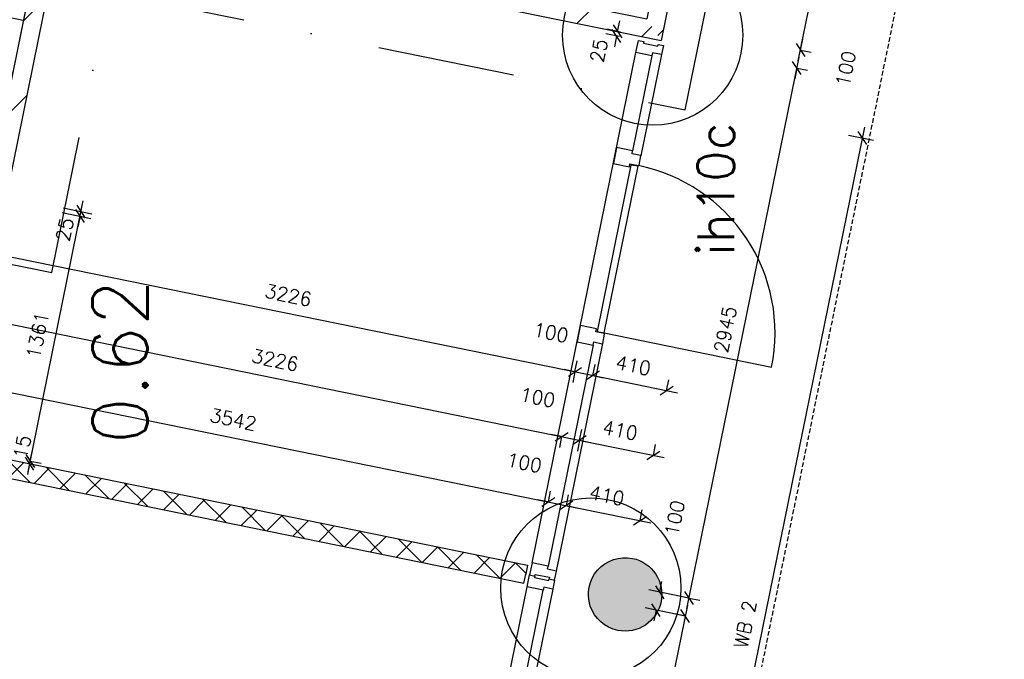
# Model space of a CAD drawing. Extents: x -29284 to 2055880, y -64816 to 121103.
# Tile 78 of 123: x 30025 to 35387, y 65379 to 68861. Entities that reach past the tile are written whole.
import ezdxf
from ezdxf.enums import TextEntityAlignment as Align

# ---------------------------------------------------------------- set-up
doc = ezdxf.new("R2010")
doc.units = 0
doc.header["$LTSCALE"] = 50
doc.header["$MEASUREMENT"] = 0
doc.header["$PDMODE"] = 3
doc.header["$PDSIZE"] = 0.1
doc.linetypes.add('DASHDOT', pattern=[1, 0.5, -0.25, 0, -0.25])
doc.linetypes.add('HIDDENX2', pattern=[0.75, 0.5, -0.25])
doc.layers.get('0').update_dxf_attribs({"linetype": 'CONTINUOUS'})
doc.layers.get('DEFPOINTS').update_dxf_attribs({"linetype": 'CONTINUOUS'})
for name, color, linetype in [('00', 7, 'CONTINUOUS'), ('_BRANDCOMPART', 6, 'DASHDOT'), ('_DETAILNUMMERS', 4, 'CONTINUOUS'), ('_DETAILNUMMERSTEKST', 4, 'CONTINUOUS'), ('A--A22--_F123-', 9, 'CONTINUOUS'), ('A--A28--_F12--', 7, 'CONTINUOUS'), ('A--L21--', 3, 'CONTINUOUS'), ('A--L22--', 3, 'CONTINUOUS'), ('A--L22--_F-2--', 7, 'CONTINUOUS'), ('A--L28--', 7, 'CONTINUOUS'), ('A--L28--_F12--', 7, 'CONTINUOUS'), ('A--L32--', 7, 'CONTINUOUS'), ('A--L32--_F123-', 1, 'CONTINUOUS'), ('A--L35A2_PLAFONDS', 1, 'HIDDENX2'), ('A--M$1A-_F123-', 1, 'CONTINUOUS'), ('A--M1$A-_F123-', 1, 'CONTINUOUS'), ('A--T$1A-_F123-_RN', 4, 'CONTINUOUS'), ('tegels', 253, 'CONTINUOUS'), ('X--LR---_CP', 7, 'CONTINUOUS')]:
    doc.layers.add(name, color=color, linetype=linetype)
doc.styles.add('ALFA-0_25', font='ROMANS')
doc.styles.add('HIEMSTRA', font='romans.shx')
doc.dimstyles.new('1op2', dxfattribs={"dimscale": 30, "dimtxt": 2.5, "dimasz": 2, "dimexe": 2, "dimexo": 0, "dimgap": 2, "dimtad": 1, "dimdec": 0, "dimzin": 0, "dimdsep": 46, "dimtxsty": 'HIEMSTRA', "dimblk1": 'OBLIQUE', "dimblk2": 'OBLIQUE', "dimsah": 1, "dimcen": -3, "dimdle": 2, "dimclrd": 2, "dimclre": 2, "dimclrt": 3, "dimadec": 0, "dimazin": 0, "dimtfac": 1, "dimtdec": 0, "dimtofl": 0, "dimtmove": 2, "dimatfit": 3, "dimldrblk": 'OBLIQUE', "dimfxl": 1, "dimtvp": 0.833333, "dimtolj": 1, "dimtzin": 0, "dimarcsym": 0})
doc.dimstyles.new('STANDARD$0', dxfattribs={"dimscale": 30, "dimtxt": 2.5, "dimasz": 2, "dimexe": 2, "dimexo": 0, "dimgap": 2, "dimtad": 1, "dimdec": 0, "dimzin": 0, "dimdsep": 46, "dimtxsty": 'ALFA-0_25', "dimblk1": 'OBLIQUE', "dimblk2": 'OBLIQUE', "dimsah": 1, "dimcen": -3, "dimdle": 2, "dimclrd": 1, "dimclre": 1, "dimclrt": 2, "dimadec": 0, "dimazin": 0, "dimtfac": 0.666667, "dimtofl": 0, "dimtmove": 2, "dimatfit": 3, "dimldrblk": 'OBLIQUE', "dimfxl": 1, "dimtvp": 0.833333, "dimtolj": 1, "dimtzin": 0, "dimarcsym": 0})

# ---------------------------------------------------------------- blocks, each defined once
blk = doc.blocks.new('*U1408')
at = {"layer": 'A--A22--_F123-', "linetype": 'Continuous'}
h = blk.add_hatch(dxfattribs=at)
h.set_pattern_fill('ALFAKRS', color=256, scale=120, style=0)
h.set_pattern_definition([(45, (-29302.11, -66550.73), (-84.85281, 84.85281), []), (135, (-29302.11, -66550.73), (-84.85281, -84.85281), [])])
h.paths.add_polyline_path([(0, 0), (-39, 59), (3488.5, -659.6), (3478.6, -708.6), (3468.6, -757.6), (39, -59)])
at = {"layer": 'A--L22--_F-2--', "color": 2, "linetype": 'Continuous'}
for points in [[(-39, 59), (-39, 59), (3488.5, -659.6), (3478.6, -708.6)], [(39, -59), (39, -59), (3468.6, -757.6), (3478.6, -708.6)]]:
    blk.add_lwpolyline(points, dxfattribs=at)
blk = doc.blocks.new('*U1400')
at = {"layer": 'A--A22--_F123-', "linetype": 'Continuous'}
h = blk.add_hatch(dxfattribs=at)
h.set_pattern_fill('ALFALINE', color=256, scale=300, style=0)
h.set_pattern_definition([(45, (-33976.65, -71250.63), (-212.132, 212.132), [])])
h.paths.add_polyline_path([(0, 0), (49, -10), (-458.6, -2501.7), (-497.6, -2442.8), (-536.6, -2383.8), (-59, -39)])
at = {"layer": 'A--L22--_F-2--', "color": 3, "linetype": 'Continuous'}
for points in [[(-59, -39), (-59, -39), (-536.6, -2383.8), (-536.6, -2383.8)], [(49, -10), (49, -10), (-458.6, -2501.7), (-458.6, -2501.7)]]:
    blk.add_lwpolyline(points, dxfattribs=at)
blk = doc.blocks.new('_OBLIQUE')
at = {"color": 0, "linetype": 'ByBlock'}
blk.add_line((-0.5, -0.5), (0.5, 0.5), dxfattribs=at)
blk = doc.blocks.new('*D81')
at = {"layer": 'A--M$1A-_F123-', "color": 1, "lineweight": -2, "transparency": 16777216}
for p, q in [((33516.7, 62824.6), (34627.3, 68276.5)), ((34539.1, 68233.3), (34674.1, 68205.8)), ((33452.5, 62899), (33587.5, 62871.5))]:
    blk.add_line(p, q, dxfattribs=at)
at = {"layer": 'DEFPOINTS', "color": 0, "transparency": 16777216}
for p in [(34539.1, 68233.3), (34615.3, 68217.7), (33452.5, 62899)]:
    blk.add_point(p, dxfattribs=at)
at = {"layer": 'A--M$1A-_F123-', "color": 1, "lineweight": -2, "transparency": 16777216, "xscale": 60, "yscale": 60, "zscale": 60}
for p, rotation in [((34615.3, 68217.7), 78.48629033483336), ((33528.7, 62883.4), 258.4862903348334)]:
    blk.add_blockref('_OBLIQUE', p, dxfattribs=dict(at, rotation=rotation))
at = {"layer": 'A--M$1A-_F123-', "color": 2, "transparency": 16777216, "insert": (33976.5, 65570.1), "char_height": 75, "attachment_point": 5, "rotation": 78.4863, "style": 'ALFA-0_25'}
blk.add_mtext('\\A1;WB 2', dxfattribs=at)
blk = doc.blocks.new('Q020479-')
at = {"layer": 'A--A28--_F12--', "color": 8}
for points in [[(-200, 0), (-76.5, 184.8), (0, 200)], [(-200, 0), (0, 200), (76.5, 184.8)], [(-200, 0), (-141.4, 141.4), (-76.5, 184.8)], [(-200, 0), (76.5, 184.8), (141.4, 141.4)], [(-200, 0), (-184.8, 76.5), (-141.4, 141.4)], [(-200, 0), (141.4, 141.4), (184.8, 76.5)], [(-200, 0), (184.8, 76.5), (200, 0)], [(-200, 0), (200, 0), (184.8, -76.5)], [(-200, 0), (184.8, -76.5), (141.4, -141.4)], [(-200, 0), (141.4, -141.4), (76.5, -184.8)], [(-200, 0), (76.5, -184.8), (0, -200)], [(-200, 0), (0, -200), (-76.5, -184.8)], [(-200, 0), (-76.5, -184.8), (-141.4, -141.4)], [(-200, 0), (-141.4, -141.4), (-184.8, -76.5)]]:
    blk.add_solid(points, dxfattribs=at)
at = {"layer": 'A--L28--_F12--', "color": 3, "linetype": 'Continuous'}
blk.add_lwpolyline([(-200, 0, -1), (200, 0, -1), (-200, 0)], format="xyb", close=True, dxfattribs=at)
at = {"layer": 'X--LR---_CP'}
for p in [(0, 200), (200, 0), (200, 0)]:
    blk.add_point(p, dxfattribs=at)
blk = doc.blocks.new('*U1317')
at = {"layer": 'A--A22--_F123-', "linetype": 'Continuous'}
h = blk.add_hatch(dxfattribs=at)
h.set_pattern_fill('ALFALINE', color=256, scale=300, style=0)
h.set_pattern_definition([(45, (-31225.4, -69266.94), (-212.132, 212.132), [])])
h.paths.add_polyline_path([(0, 0), (59, 39), (2214.6, -400.1), (2253.7, -459.1), (2292.7, -518), (-10.1, -49)])
at = {"layer": 'A--L22--_F-2--', "color": 3, "linetype": 'Continuous'}
for points in [[(59, 39), (59, 39), (2214.6, -400.1), (2214.6, -400.1)], [(-10.1, -49), (-10.1, -49), (2292.7, -518), (2292.7, -518)]]:
    blk.add_lwpolyline(points, dxfattribs=at)
blk = doc.blocks.new('*D342')
at = {"layer": 'A--M$1A-_F123-', "color": 1, "linetype": 'Continuous', "lineweight": -2, "transparency": 16777216}
for p, q in [((29433, 66942.7), (29445, 67001.5)), ((29374.2, 66954.7), (32962.9, 66223.7)), ((32904.1, 66235.7), (32916.1, 66294.5))]:
    blk.add_line(p, q, dxfattribs=at)
at = {"layer": 'DEFPOINTS', "color": 0, "linetype": 'Continuous', "transparency": 16777216}
for p in [(29433, 66942.7), (32904.1, 66235.7), (32904.1, 66235.7)]:
    blk.add_point(p, dxfattribs=at)
at = {"layer": 'A--M$1A-_F123-', "color": 1, "linetype": 'Continuous', "lineweight": -2, "transparency": 16777216, "xscale": 60, "yscale": 60, "zscale": 60}
for p, rotation in [((29433, 66942.7), 168.4869487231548), ((32904.1, 66235.7), 348.4869487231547)]:
    blk.add_blockref('_OBLIQUE', p, dxfattribs=dict(at, rotation=rotation))
at = {"layer": 'A--M$1A-_F123-', "color": 2, "linetype": 'Continuous', "transparency": 16777216, "insert": (31188, 66684.8), "char_height": 75, "attachment_point": 5, "rotation": 348.4869, "style": 'ALFA-0_25'}
blk.add_mtext('\\A1;3542', dxfattribs=at)
blk = doc.blocks.new('*D343')
at = {"layer": 'A--M$1A-_F123-', "color": 1, "linetype": 'Continuous', "lineweight": -2, "transparency": 16777216}
for p, q in [((33661.6, 65672.9), (33120.8, 63007.9)), ((33651.5, 65613.7), (33590.9, 65626)), ((33134.6, 63066.3), (33073.9, 63078.6))]:
    blk.add_line(p, q, dxfattribs=at)
at = {"layer": 'DEFPOINTS', "color": 0, "linetype": 'Continuous', "transparency": 16777216}
for p in [(33651.5, 65613.7), (33132.7, 63066.7), (33134.6, 63066.3)]:
    blk.add_point(p, dxfattribs=at)
at = {"layer": 'A--M$1A-_F123-', "color": 1, "linetype": 'Continuous', "lineweight": -2, "transparency": 16777216, "xscale": 60, "yscale": 60, "zscale": 60}
for p, rotation in [((33649.7, 65614.1), 78.52823395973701), ((33132.7, 63066.7), 258.528233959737)]:
    blk.add_blockref('_OBLIQUE', p, dxfattribs=dict(at, rotation=rotation))
at = {"layer": 'A--M$1A-_F123-', "color": 2, "linetype": 'Continuous', "transparency": 16777216, "insert": (33295.6, 64359.8), "char_height": 75, "attachment_point": 5, "rotation": 78.5282, "style": 'ALFA-0_25'}
blk.add_mtext('\\A1;2599', dxfattribs=at)
blk = doc.blocks.new('*D344')
at = {"layer": 'A--M$1A-_F123-', "color": 1, "linetype": 'Continuous', "lineweight": -2, "transparency": 16777216}
for p, q in [((33510.4, 65744.5), (33522.4, 65803.3)), ((33669.6, 65712.1), (33451.6, 65756.5)), ((33649.7, 65614.1), (33431.6, 65658.5)), ((33490.4, 65646.5), (33478.5, 65587.7))]:
    blk.add_line(p, q, dxfattribs=at)
at = {"layer": 'DEFPOINTS', "color": 0, "linetype": 'Continuous', "transparency": 16777216}
for p in [(33510.4, 65744.5), (33669.6, 65712.1), (33649.7, 65614.1)]:
    blk.add_point(p, dxfattribs=at)
at = {"layer": 'A--M$1A-_F123-', "color": 1, "linetype": 'Continuous', "lineweight": -2, "transparency": 16777216, "xscale": 60, "yscale": 60, "zscale": 60}
for p, rotation in [((33510.4, 65744.5), 258.4854927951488), ((33490.4, 65646.5), 78.48549279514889)]:
    blk.add_blockref('_OBLIQUE', p, dxfattribs=dict(at, rotation=rotation))
at = {"layer": 'A--M$1A-_F123-', "color": 2, "linetype": 'Continuous', "transparency": 16777216, "insert": (33592.5, 66147.7), "char_height": 75, "attachment_point": 5, "rotation": 78.4855, "style": 'ALFA-0_25'}
blk.add_mtext('\\A1;100', dxfattribs=at)
blk = doc.blocks.new('*D345')
at = {"layer": 'A--M$1A-_F123-', "color": 1, "linetype": 'Continuous', "lineweight": -2, "transparency": 16777216}
for p, q in [((33657.7, 65653.3), (34269.5, 68657)), ((34257.6, 68598.3), (34316.3, 68586.3)), ((33669.6, 65712.1), (33728.4, 65700.1))]:
    blk.add_line(p, q, dxfattribs=at)
at = {"layer": 'DEFPOINTS', "color": 0, "linetype": 'Continuous', "transparency": 16777216}
for p in [(34257.6, 68598.3), (34257.6, 68598.3), (33669.6, 65712.1)]:
    blk.add_point(p, dxfattribs=at)
at = {"layer": 'A--M$1A-_F123-', "color": 1, "linetype": 'Continuous', "lineweight": -2, "transparency": 16777216, "xscale": 60, "yscale": 60, "zscale": 60}
for p, rotation in [((34257.6, 68598.3), 78.48631741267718), ((33669.6, 65712.1), 258.4863174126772)]:
    blk.add_blockref('_OBLIQUE', p, dxfattribs=dict(at, rotation=rotation))
at = {"layer": 'A--M$1A-_F123-', "color": 2, "linetype": 'Continuous', "transparency": 16777216, "insert": (33868.1, 67174.6), "char_height": 75, "attachment_point": 5, "rotation": 78.4863, "style": 'ALFA-0_25'}
blk.add_mtext('\\A1;2945', dxfattribs=at)
blk = doc.blocks.new('*D346')
at = {"layer": 'A--M$1A-_F123-', "color": 1, "linetype": 'Continuous', "lineweight": -2, "transparency": 16777216}
for p, q in [((34277.5, 68696.2), (34289.5, 68755)), ((34277.5, 68696.2), (34336.3, 68684.3)), ((34257.6, 68598.3), (34245.6, 68539.5)), ((34257.6, 68598.3), (34316.3, 68586.3))]:
    blk.add_line(p, q, dxfattribs=at)
at = {"layer": 'DEFPOINTS', "color": 0, "linetype": 'Continuous', "transparency": 16777216}
for p in [(34277.5, 68696.2), (34277.5, 68696.2), (34257.6, 68598.3)]:
    blk.add_point(p, dxfattribs=at)
at = {"layer": 'A--M$1A-_F123-', "color": 1, "linetype": 'Continuous', "lineweight": -2, "transparency": 16777216, "xscale": 60, "yscale": 60, "zscale": 60}
for p, rotation in [((34277.5, 68696.2), 258.4862903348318), ((34257.6, 68598.3), 78.4862903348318)]:
    blk.add_blockref('_OBLIQUE', p, dxfattribs=dict(at, rotation=rotation))
at = {"layer": 'A--M$1A-_F123-', "color": 2, "linetype": 'Continuous', "transparency": 16777216, "insert": (34524.8, 68594.9), "char_height": 75, "attachment_point": 5, "rotation": 78.4863, "style": 'ALFA-0_25'}
blk.add_mtext('\\A1;100', dxfattribs=at)
blk = doc.blocks.new('*D347')
at = {"layer": 'A--M$1A-_F123-', "color": 1, "linetype": 'Continuous', "lineweight": -2, "transparency": 16777216}
for p, q in [((34265.5, 68637.5), (34767.1, 71099.8)), ((34755.1, 71041), (34813.9, 71029)), ((34277.5, 68696.2), (34336.3, 68684.3))]:
    blk.add_line(p, q, dxfattribs=at)
at = {"layer": 'DEFPOINTS', "color": 0, "linetype": 'Continuous', "transparency": 16777216}
for p in [(34755.1, 71041), (34755.1, 71041), (34277.5, 68696.2)]:
    blk.add_point(p, dxfattribs=at)
at = {"layer": 'A--M$1A-_F123-', "color": 1, "linetype": 'Continuous', "lineweight": -2, "transparency": 16777216, "xscale": 60, "yscale": 60, "zscale": 60}
for p, rotation in [((34755.1, 71041), 78.48629033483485), ((34277.5, 68696.2), 258.4862903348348)]:
    blk.add_blockref('_OBLIQUE', p, dxfattribs=dict(at, rotation=rotation))
at = {"layer": 'A--M$1A-_F123-', "color": 2, "linetype": 'Continuous', "transparency": 16777216, "insert": (34420.8, 69888.1), "char_height": 75, "attachment_point": 5, "rotation": 78.4863, "style": 'ALFA-0_25'}
blk.add_mtext('\\A1;2393', dxfattribs=at)
blk = doc.blocks.new('*D383')
at = {"layer": 'A--M$1A-_F123-', "color": 1, "linetype": 'Continuous', "lineweight": -2, "transparency": 16777216}
for p, q in [((33002.1, 66215.8), (33014, 66274.6)), ((32943.3, 66227.7), (33462.6, 66122)), ((33403.8, 66133.9), (33415.8, 66192.7))]:
    blk.add_line(p, q, dxfattribs=at)
at = {"layer": 'DEFPOINTS', "color": 0, "linetype": 'Continuous', "transparency": 16777216}
for p in [(33002.1, 66215.8), (33403.8, 66133.9), (33403.8, 66133.9)]:
    blk.add_point(p, dxfattribs=at)
at = {"layer": 'A--M$1A-_F123-', "color": 1, "linetype": 'Continuous', "lineweight": -2, "transparency": 16777216, "xscale": 60, "yscale": 60, "zscale": 60}
for p, rotation in [((33002.1, 66215.8), 168.4862903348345), ((33403.8, 66133.9), 348.4862903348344)]:
    blk.add_blockref('_OBLIQUE', p, dxfattribs=dict(at, rotation=rotation))
at = {"layer": 'A--M$1A-_F123-', "color": 2, "linetype": 'Continuous', "transparency": 16777216, "insert": (33222.4, 66270.4), "char_height": 75, "attachment_point": 5, "rotation": 348.4863, "style": 'ALFA-0_25'}
blk.add_mtext('\\A1;410', dxfattribs=at)
blk = doc.blocks.new('*D384')
at = {"layer": 'A--M$1A-_F123-', "color": 1, "linetype": 'Continuous', "lineweight": -2, "transparency": 16777216}
for p, q in [((33074.5, 66571.4), (33086.5, 66630.2)), ((33015.7, 66583.3), (33535, 66477.6)), ((33476.3, 66489.5), (33488.2, 66548.3))]:
    blk.add_line(p, q, dxfattribs=at)
at = {"layer": 'DEFPOINTS', "color": 0, "linetype": 'Continuous', "transparency": 16777216}
for p in [(33074.5, 66571.4), (33476.3, 66489.5), (33476.3, 66489.5)]:
    blk.add_point(p, dxfattribs=at)
at = {"layer": 'A--M$1A-_F123-', "color": 1, "linetype": 'Continuous', "lineweight": -2, "transparency": 16777216, "xscale": 60, "yscale": 60, "zscale": 60}
for p, rotation in [((33074.5, 66571.4), 168.4862903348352), ((33476.3, 66489.5), 348.4862903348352)]:
    blk.add_blockref('_OBLIQUE', p, dxfattribs=dict(at, rotation=rotation))
at = {"layer": 'A--M$1A-_F123-', "color": 2, "linetype": 'Continuous', "transparency": 16777216, "insert": (33294.8, 66626), "char_height": 75, "attachment_point": 5, "rotation": 348.4863, "style": 'ALFA-0_25'}
blk.add_mtext('\\A1;410', dxfattribs=at)
blk = doc.blocks.new('*D391')
at = {"layer": 'A--M$1A-_F123-', "color": 1, "linetype": 'Continuous', "lineweight": -2, "transparency": 16777216}
for p, q in [((29887.6, 67588.2), (29899.6, 67647)), ((29828.9, 67600.2), (33107.2, 66932.4)), ((33048.4, 66944.4), (33036.5, 66885.6))]:
    blk.add_line(p, q, dxfattribs=at)
at = {"layer": 'DEFPOINTS', "color": 0, "linetype": 'Continuous', "transparency": 16777216}
for p in [(29887.6, 67588.2), (33048.4, 66944.4), (33048.4, 66944.4)]:
    blk.add_point(p, dxfattribs=at)
at = {"layer": 'A--M$1A-_F123-', "color": 1, "linetype": 'Continuous', "lineweight": -2, "transparency": 16777216, "xscale": 60, "yscale": 60, "zscale": 60}
for p, rotation in [((29887.6, 67588.2), 168.4862903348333), ((33048.4, 66944.4), 348.4862903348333)]:
    blk.add_blockref('_OBLIQUE', p, dxfattribs=dict(at, rotation=rotation))
at = {"layer": 'A--M$1A-_F123-', "color": 2, "linetype": 'Continuous', "transparency": 16777216, "insert": (31487.5, 67361.8), "char_height": 75, "attachment_point": 5, "rotation": 348.4863, "style": 'ALFA-0_25'}
blk.add_mtext('\\A1;3226', dxfattribs=at)
blk = doc.blocks.new('*D392')
at = {"layer": 'A--M$1A-_F123-', "color": 1, "linetype": 'Continuous', "lineweight": -2, "transparency": 16777216}
for p, q in [((33146.4, 66924.4), (33158.4, 66983.2)), ((33087.6, 66936.4), (33607, 66830.6)), ((33548.2, 66842.6), (33560.1, 66901.4))]:
    blk.add_line(p, q, dxfattribs=at)
at = {"layer": 'DEFPOINTS', "color": 0, "linetype": 'Continuous', "transparency": 16777216}
for p in [(33146.4, 66924.4), (33548.2, 66842.6), (33548.2, 66842.6)]:
    blk.add_point(p, dxfattribs=at)
at = {"layer": 'A--M$1A-_F123-', "color": 1, "linetype": 'Continuous', "lineweight": -2, "transparency": 16777216, "xscale": 60, "yscale": 60, "zscale": 60}
for p, rotation in [((33146.4, 66924.4), 168.486290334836), ((33548.2, 66842.6), 348.486290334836)]:
    blk.add_blockref('_OBLIQUE', p, dxfattribs=dict(at, rotation=rotation))
at = {"layer": 'A--M$1A-_F123-', "color": 2, "linetype": 'Continuous', "transparency": 16777216, "insert": (33366.8, 66979), "char_height": 75, "attachment_point": 5, "rotation": 348.4863, "style": 'ALFA-0_25'}
blk.add_mtext('\\A1;410', dxfattribs=at)
blk = doc.blocks.new('*D431')
at = {"layer": 'A--M$1A-_F123-', "color": 1, "linetype": 'Continuous', "lineweight": -2, "transparency": 16777216}
for p, q in [((33048.4, 66944.4), (33060.4, 67003.2)), ((33146.4, 66924.4), (33158.4, 66983.2)), ((33048.4, 66944.4), (32989.6, 66956.3)), ((33146.4, 66924.4), (33205.2, 66912.4))]:
    blk.add_line(p, q, dxfattribs=at)
at = {"layer": 'DEFPOINTS', "color": 0, "linetype": 'Continuous', "transparency": 16777216}
for p in [(33048.4, 66944.4), (33146.4, 66924.4), (33146.4, 66924.4)]:
    blk.add_point(p, dxfattribs=at)
at = {"layer": 'A--M$1A-_F123-', "color": 1, "linetype": 'Continuous', "lineweight": -2, "transparency": 16777216, "xscale": 60, "yscale": 60, "zscale": 60}
for p, rotation in [((33048.4, 66944.4), 348.4862903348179), ((33146.4, 66924.4), 168.4862903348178)]:
    blk.add_blockref('_OBLIQUE', p, dxfattribs=dict(at, rotation=rotation))
at = {"layer": 'A--M$1A-_F123-', "color": 2, "linetype": 'Continuous', "transparency": 16777216, "insert": (32917.7, 67158.1), "char_height": 75, "attachment_point": 5, "rotation": 348.4863, "style": 'ALFA-0_25'}
blk.add_mtext('\\A1;100', dxfattribs=at)
blk = doc.blocks.new('*D433')
at = {"layer": 'A--M$1A-_F123-', "color": 1, "linetype": 'Continuous', "lineweight": -2, "transparency": 16777216}
for p, q in [((29756.9, 67247.2), (33035.3, 66579.4)), ((29815.7, 67235.2), (29803.8, 67176.4)), ((32976.5, 66591.3), (32964.5, 66532.5))]:
    blk.add_line(p, q, dxfattribs=at)
at = {"layer": 'DEFPOINTS', "color": 0, "linetype": 'Continuous', "transparency": 16777216}
for p in [(29815.7, 67235.2), (32976.5, 66591.3), (32976.5, 66591.3)]:
    blk.add_point(p, dxfattribs=at)
at = {"layer": 'A--M$1A-_F123-', "color": 1, "linetype": 'Continuous', "lineweight": -2, "transparency": 16777216, "xscale": 60, "yscale": 60, "zscale": 60}
for p, rotation in [((29815.7, 67235.2), 168.4862903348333), ((32976.5, 66591.3), 348.4862903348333)]:
    blk.add_blockref('_OBLIQUE', p, dxfattribs=dict(at, rotation=rotation))
at = {"layer": 'A--M$1A-_F123-', "color": 2, "linetype": 'Continuous', "transparency": 16777216, "insert": (31415.6, 67008.8), "char_height": 75, "attachment_point": 5, "rotation": 348.4863, "style": 'ALFA-0_25'}
blk.add_mtext('\\A1;3226', dxfattribs=at)
blk = doc.blocks.new('*D434')
at = {"layer": 'A--M$1A-_F123-', "color": 1, "linetype": 'Continuous', "lineweight": -2, "transparency": 16777216}
for p, q in [((32976.5, 66591.3), (32917.7, 66603.3)), ((32976.5, 66591.3), (32964.5, 66532.5)), ((33074.5, 66571.4), (33062.5, 66512.6)), ((33074.5, 66571.4), (33133.3, 66559.4))]:
    blk.add_line(p, q, dxfattribs=at)
at = {"layer": 'DEFPOINTS', "color": 0, "linetype": 'Continuous', "transparency": 16777216}
for p in [(32976.5, 66591.3), (33074.5, 66571.4), (33074.5, 66571.4)]:
    blk.add_point(p, dxfattribs=at)
at = {"layer": 'A--M$1A-_F123-', "color": 1, "linetype": 'Continuous', "lineweight": -2, "transparency": 16777216, "xscale": 60, "yscale": 60, "zscale": 60}
for p, rotation in [((32976.5, 66591.3), 348.4862903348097), ((33074.5, 66571.4), 168.4862903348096)]:
    blk.add_blockref('_OBLIQUE', p, dxfattribs=dict(at, rotation=rotation))
at = {"layer": 'A--M$1A-_F123-', "color": 2, "linetype": 'Continuous', "transparency": 16777216, "insert": (32845.8, 66805.1), "char_height": 75, "attachment_point": 5, "rotation": 348.4863, "style": 'ALFA-0_25'}
blk.add_mtext('\\A1;100', dxfattribs=at)
blk = doc.blocks.new('*D435')
at = {"layer": 'A--M$1A-_F123-', "color": 1, "linetype": 'Continuous', "lineweight": -2, "transparency": 16777216}
for p, q in [((32904.1, 66235.7), (32916.1, 66294.5)), ((32904.1, 66235.7), (32845.3, 66247.7)), ((33002.1, 66215.8), (33014.1, 66274.5)), ((33002.1, 66215.8), (33060.9, 66203.8))]:
    blk.add_line(p, q, dxfattribs=at)
at = {"layer": 'DEFPOINTS', "color": 0, "linetype": 'Continuous', "transparency": 16777216}
for p in [(32904.1, 66235.7), (33002.1, 66215.8), (33002.1, 66215.8)]:
    blk.add_point(p, dxfattribs=at)
at = {"layer": 'A--M$1A-_F123-', "color": 1, "linetype": 'Continuous', "lineweight": -2, "transparency": 16777216, "xscale": 60, "yscale": 60, "zscale": 60}
for p, rotation in [((32904.1, 66235.7), 348.486290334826), ((33002.1, 66215.8), 168.486290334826)]:
    blk.add_blockref('_OBLIQUE', p, dxfattribs=dict(at, rotation=rotation))
at = {"layer": 'A--M$1A-_F123-', "color": 2, "linetype": 'Continuous', "transparency": 16777216, "insert": (32773.3, 66449.4), "char_height": 75, "attachment_point": 5, "rotation": 348.4863, "style": 'ALFA-0_25'}
blk.add_mtext('\\A1;100', dxfattribs=at)
blk = doc.blocks.new('*U1198')
at = {"layer": 'A--A22--_F123-', "linetype": 'Continuous'}
h = blk.add_hatch(dxfattribs=at)
h.set_pattern_fill('ALFALINE', color=256, scale=300, style=0)
h.set_pattern_definition([(45, (-30221.22, -69476.28), (-212.132, 212.132), [])])
h.paths.add_polyline_path([(0, 0), (39, -59.2), (-260.2, -1527.9), (-309.2, -1518), (-348.2, -1459), (-59, -39)])
at = {"layer": 'A--L22--_F-2--', "color": 3, "linetype": 'Continuous'}
for points in [[(-59, -39), (-59, -39), (-348.2, -1459), (-348.2, -1459)], [(39, -59.2), (39, -59.2), (-260.2, -1527.9), (-260.2, -1527.9)]]:
    blk.add_lwpolyline(points, dxfattribs=at)
blk = doc.blocks.new('*D700')
at = {"layer": 'A--M1$A-_F123-', "color": 1, "lineweight": -2, "transparency": 16777216}
for p, q in [((33296.3, 68794.1), (33221.9, 68809.2)), ((33280.7, 68797.2), (33292.7, 68856)), ((33291.3, 68769.6), (33217, 68784.7)), ((33275.8, 68772.7), (33263.8, 68713.9))]:
    blk.add_line(p, q, dxfattribs=at)
at = {"layer": 'DEFPOINTS', "color": 0, "transparency": 16777216}
for p in [(33275.8, 68772.7), (33291.3, 68769.6), (33296.3, 68794.1)]:
    blk.add_point(p, dxfattribs=at)
at = {"layer": 'A--M1$A-_F123-', "color": 1, "lineweight": -2, "transparency": 16777216, "xscale": 60, "yscale": 60, "zscale": 60}
for p, rotation in [((33275.8, 68772.7), 78.48629033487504), ((33280.7, 68797.2), 258.486290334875)]:
    blk.add_blockref('_OBLIQUE', p, dxfattribs=dict(at, rotation=rotation))
at = {"layer": 'A--M1$A-_F123-', "color": 2, "transparency": 16777216, "insert": (33179.1, 68692.8), "char_height": 75, "attachment_point": 5, "rotation": 78.4863, "style": 'ALFA-0_25'}
blk.add_mtext('\\A1;25', dxfattribs=at)
blk = doc.blocks.new('DETAILNR')
at = {"layer": '_DETAILNUMMERS'}
blk.add_circle((32.9, -23.2), 490.7, dxfattribs=at)
at = {"layer": 'X--LR---_CP'}
blk.add_point((0, 0), dxfattribs=at)
at = {"layer": '_DETAILNUMMERSTEKST', "style": 'ALFA-0_25'}
blk.add_attdef('DETAILNR', text='', height=200, rotation=90, dxfattribs=at).set_placement((-618.4, 223.8), align=Align.RIGHT)
blk = doc.blocks.new('*D815')
at = {"layer": 'A--M$1A-_F123-', "color": 2, "linetype": 'Continuous', "lineweight": -2, "transparency": 16777216}
for p, q in [((30358.5, 67816.3), (30370.5, 67875.1)), ((30255.5, 67811.8), (30412.3, 67779.9)), ((30260.5, 67836.3), (30417.3, 67804.4)), ((30353.5, 67791.8), (30341.5, 67733))]:
    blk.add_line(p, q, dxfattribs=at)
at = {"layer": 'DEFPOINTS', "color": 0, "linetype": 'Continuous', "transparency": 16777216}
for p in [(30255.5, 67811.8), (30260.5, 67836.3), (30358.5, 67816.3)]:
    blk.add_point(p, dxfattribs=at)
at = {"layer": 'A--M$1A-_F123-', "color": 2, "linetype": 'Continuous', "lineweight": -2, "transparency": 16777216, "xscale": 60, "yscale": 60, "zscale": 60}
for p, rotation in [((30358.5, 67816.3), 258.4862903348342), ((30353.5, 67791.8), 78.48629033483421)]:
    blk.add_blockref('_OBLIQUE', p, dxfattribs=dict(at, rotation=rotation))
at = {"layer": 'A--M$1A-_F123-', "color": 3, "linetype": 'Continuous', "transparency": 16777216, "insert": (30270.2, 67718.8), "char_height": 75, "attachment_point": 5, "rotation": 78.4863, "style": 'HIEMSTRA'}
blk.add_mtext('\\A1;25', dxfattribs=at)
blk = doc.blocks.new('*D816')
at = {"layer": 'A--M$1A-_F123-', "color": 2, "linetype": 'Continuous', "lineweight": -2, "transparency": 16777216}
for p, q in [((30081.9, 66458.2), (30093.8, 66517)), ((30081.9, 66458.2), (30140.7, 66446.2)), ((30078.9, 66443.5), (30066.9, 66384.7)), ((30078.9, 66443.5), (30137.7, 66431.5))]:
    blk.add_line(p, q, dxfattribs=at)
at = {"layer": 'DEFPOINTS', "color": 0, "linetype": 'Continuous', "transparency": 16777216}
for p in [(30081.9, 66458.2), (30081.9, 66458.2), (30078.9, 66443.5)]:
    blk.add_point(p, dxfattribs=at)
at = {"layer": 'A--M$1A-_F123-', "color": 2, "linetype": 'Continuous', "lineweight": -2, "transparency": 16777216, "xscale": 60, "yscale": 60, "zscale": 60}
for p, rotation in [((30078.9, 66443.5), 78.48629033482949), ((30081.9, 66458.2), 258.4862903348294)]:
    blk.add_blockref('_OBLIQUE', p, dxfattribs=dict(at, rotation=rotation))
at = {"layer": 'A--M$1A-_F123-', "color": 3, "linetype": 'Continuous', "transparency": 16777216, "insert": (30038.8, 66535.1), "char_height": 75, "attachment_point": 5, "rotation": 78.4863, "style": 'HIEMSTRA'}
blk.add_mtext('\\A1;15', dxfattribs=at)
blk = doc.blocks.new('*D817')
at = {"layer": 'A--M$1A-_F123-', "color": 2, "linetype": 'Continuous', "lineweight": -2, "transparency": 16777216}
for p, q in [((30069.9, 66399.4), (30365.5, 67850.6)), ((30353.5, 67791.8), (30412.3, 67779.9)), ((30081.9, 66458.2), (30140.7, 66446.2))]:
    blk.add_line(p, q, dxfattribs=at)
at = {"layer": 'DEFPOINTS', "color": 0, "linetype": 'Continuous', "transparency": 16777216}
for p in [(30353.5, 67791.8), (30353.5, 67791.8), (30081.9, 66458.2)]:
    blk.add_point(p, dxfattribs=at)
at = {"layer": 'A--M$1A-_F123-', "color": 2, "linetype": 'Continuous', "lineweight": -2, "transparency": 16777216, "xscale": 60, "yscale": 60, "zscale": 60}
for p, rotation in [((30353.5, 67791.8), 78.48629033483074), ((30081.9, 66458.2), 258.4862903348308)]:
    blk.add_blockref('_OBLIQUE', p, dxfattribs=dict(at, rotation=rotation))
at = {"layer": 'A--M$1A-_F123-', "color": 3, "linetype": 'Continuous', "transparency": 16777216, "insert": (30122.2, 67144.5), "char_height": 75, "attachment_point": 5, "rotation": 78.4863, "style": 'HIEMSTRA'}
blk.add_mtext('\\A1;1361', dxfattribs=at)
blk = doc.blocks.new('Q0340081')
at = {"layer": 'A--L32--_F123-', "color": 2, "linetype": 'Continuous'}
blk.add_lwpolyline([(0, 0), (0, -40), (926.12, -40), (923.12, 0), (0, 0)], close=True, dxfattribs=at)
at = {"layer": 'A--L32--_F123-', "color": 1, "linetype": 'Continuous'}
blk.add_lwpolyline([(0, -40), (0, -970, 0.4142136), (930, -40)], format="xyb", dxfattribs=at)

msp = doc.modelspace()

# ---------------------------------------------------------------- hatches: boundary and pattern name
at = {"layer": 'tegels', "linetype": 'Continuous'}
h = msp.add_hatch(dxfattribs=at)
h.set_pattern_fill('NET', color=256, scale=2300, angle=348, style=0)
h.paths.add_polyline_path([(30044.1, 69440), (30158.1, 69416.7), (29909.7, 68197.7), (29540, 68284), (29636.6, 68519.9), (29669.9, 68691.7), (29643.9, 68821.8), (29531.4, 68896.8), (29398, 68868.5), (29326.3, 68758.3), (29293, 68586.5), (29294.6, 68323), (28917, 68400.9), (29165.2, 69619.3)])

# ---------------------------------------------------------------- linework, layer by layer
at = {"layer": '_BRANDCOMPART', "ltscale": 30}
msp.add_lwpolyline([(22124.7, 69129.2), (30199.2, 67484.5), (30509.9, 69010), (33649.7, 68370.4), (34564.5, 72888.1), (36329.5, 72548.6), (36335.9, 67455.7)], dxfattribs=at)
at = {"layer": 'A--L32--_F123-'}
for p, q in [((32815.1, 65904), (33381.1, 68682.9)), ((33468.4, 68665.2), (33363.1, 68148.3)), ((33520.7, 68671.8), (33408.3, 68119.7)), ((33147.5, 67090), (32902.3, 65886.2)), ((32947.9, 65859.6), (33200.3, 67098.6)), ((32630.3, 64551.1), (32875.5, 65754.9)), ((32927.9, 65761.6), (32675.5, 64522.6))]:
    msp.add_line(p, q, dxfattribs=at)
at = {"layer": 'A--L32--_F123-', "color": 1}
msp.add_line((32345.5, 63598.8), (32788.3, 65772.7), dxfattribs=at)
at = {"layer": 'A--L32--_F123-'}
for points in [[(33381.1, 68682.9), (33394.5, 68748.6), (33423.9, 68742.6), (33422.1, 68733.8), (33499.5, 68718), (33501.3, 68726.8), (33530.7, 68720.8), (33520.7, 68671.8), (33471.8, 68681.8), (33468.4, 68665.2)], [(33275.5, 68164.1), (33258.3, 68079.8), (33257.9, 68077.9), (33345.1, 68060.1), (33345.1, 68060.1), (33348.5, 68076.7), (33395.5, 68067.2), (33397.9, 68068.7), (33408.3, 68119.7), (33406.7, 68122), (33359.7, 68131.6), (33363.1, 68148.3), (33363.1, 68148.3), (33275.9, 68166)], [(33077.9, 67194), (33060.7, 67109.7), (33060.3, 67107.8), (33147.5, 67090), (33147.5, 67090), (33150.9, 67106.7), (33197.9, 67097.1), (33200.3, 67098.6), (33210.7, 67149.6), (33209.1, 67152), (33162.1, 67161.5), (33165.5, 67178.2), (33165.5, 67178.2), (33078.3, 67196)], [(32815.1, 65904), (32801.7, 65838.3), (32831.1, 65832.4), (32832.9, 65841.2), (32910.3, 65825.4), (32908.5, 65816.6), (32937.9, 65810.6), (32947.9, 65859.6), (32898.9, 65869.6), (32902.3, 65886.2)], [(32788.3, 65772.7), (32801.7, 65838.3), (32831.1, 65832.4), (32829.3, 65823.5), (32906.7, 65807.8), (32908.5, 65816.6), (32937.9, 65810.6), (32927.9, 65761.6), (32878.9, 65771.6), (32875.5, 65754.9)]]:
    msp.add_lwpolyline(points, close=True, dxfattribs=at)
at = {"layer": 'A--L35A2_PLAFONDS'}
msp.add_lwpolyline([(35586.8, 72808), (30995.3, 50267.6), (32170.2, 50267.6, -0.150834), (33241.7, 40007.3), (36654.5, 40007.3), (36654.5, 57571.9, -0.343583), (38654.6, 60311.8), (38654.9, 65437.6), (36637.5, 65007.7), (36637.5, 72593.9)], format="xyb", close=True, dxfattribs=at)
at = {"layer": 'tegels', "linetype": 'Continuous'}
msp.add_lwpolyline([(30044.1, 69440), (30158.1, 69416.7), (29909.7, 68197.7), (29540, 68284), (29636.6, 68519.9), (29669.9, 68691.7), (29643.9, 68821.8), (29531.4, 68896.8), (29398, 68868.5), (29326.3, 68758.3), (29293, 68586.5), (29294.6, 68323), (28917, 68400.9), (29165.2, 69619.3)], close=True, dxfattribs=at)
at = {"layer": 'X--LR---_CP'}
msp.add_point((33273.9, 68156.3), dxfattribs=at)

# ---------------------------------------------------------------- block references
at = {"layer": '00'}
ref = msp.add_blockref('DETAILNR', (33448.9, 68744.5), dxfattribs=dict(at, rotation=90))
ref.add_attrib('DETAILNR', 'ih10c', dxfattribs={"layer": '_DETAILNUMMERSTEKST', "height": 200, "rotation": 90, "style": 'ALFA-0_25'}).set_placement((33916.8, 68304.2), align=Align.RIGHT)
ref = msp.add_blockref('DETAILNR', (33112.1, 65734.2), dxfattribs=dict(at, rotation=90))
ref.add_attrib('DETAILNR', 'ih10b', dxfattribs={"layer": '_DETAILNUMMERSTEKST', "height": 200, "rotation": 90, "style": 'ALFA-0_25'}).set_placement((33579.9, 65293.9), align=Align.RIGHT)
at = {"layer": 'A--L21--', "linetype": 'Continuous'}
msp.add_blockref('*U1317', (31225.4, 69266.9), dxfattribs=at)
at = {"layer": 'A--L22--'}
for name, p in [('*U1400', (33976.7, 71250.6)), ('*U1198', (30221.2, 69476.3)), ('*U1408', (29302.1, 66550.7))]:
    msp.add_blockref(name, p, dxfattribs=at)
at = {"layer": 'A--L28--', "linetype": 'Continuous', "rotation": 78.48629033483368}
msp.add_blockref('Q020479-', (33322, 65732.4), dxfattribs=at)
msp.add_blockref('Q020479-', (33322, 65732.4), dxfattribs=at)
at = {"layer": 'A--L32--', "linetype": 'Continuous', "rotation": 78.486290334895}
msp.add_blockref('Q0340081', (33169.7, 67164), dxfattribs=at)

# ---------------------------------------------------------------- texts
at = {"layer": 'A--T$1A-_F123-_RN', "style": 'ALFA-0_25'}
msp.add_text('0.62', height=300, rotation=90, dxfattribs=at).set_placement((30721.4, 66549.5))

# ---------------------------------------------------------------- dimensions: what is measured, and where the dimension line sits
at = {"layer": 'A--M$1A-_F123-', "linetype": 'Continuous'}
for p1, p2, distance, dimstyle, picture, middle in [((34277.5, 68696.2), (34755.1, 71041), 0, 'STANDARD$0', '*D347', (34420.8, 69888.1)), ((34257.6, 68598.3), (34277.5, 68696.2), 0, 'STANDARD$0', '*D346', (34524.8, 68594.9)), ((33669.6, 65712.1), (34257.6, 68598.3), 0, 'STANDARD$0', '*D345', (33868.1, 67174.6)), ((30081.9, 66458.2), (30353.5, 67791.8), 0, '1op2', '*D817', (30122.2, 67144.5)), ((29887.6, 67588.2), (33048.4, 66944.4), 0, 'STANDARD$0', '*D391', (31487.5, 67361.8)), ((29815.7, 67235.2), (32976.5, 66591.3), 0, 'STANDARD$0', '*D433', (31415.6, 67008.8)), ((33146.4, 66924.4), (33548.2, 66842.6), 0, 'STANDARD$0', '*D392', (33366.8, 66979)), ((29433, 66942.7), (32904.1, 66235.7), 0, 'STANDARD$0', '*D342', (31188, 66684.8)), ((33074.5, 66571.4), (33476.3, 66489.5), 0, 'STANDARD$0', '*D384', (33294.8, 66626)), ((33002.1, 66215.8), (33403.8, 66133.9), 0, 'STANDARD$0', '*D383', (33222.4, 66270.4)), ((33651.5, 65613.7), (33134.6, 63066.3), -1.9, 'STANDARD$0', '*D343', (33295.6, 64359.8))]:
    dim = msp.add_aligned_dim(p1=p1, p2=p2, distance=distance, dimstyle=dimstyle, dxfattribs=at)
    dim.commit()
    dim.dimension.update_dxf_attribs({"geometry": picture, "text_midpoint": middle})
at = {"layer": 'A--M$1A-_F123-'}
dim = msp.add_aligned_dim(p1=(33452.5, 62899), p2=(34539.1, 68233.3), distance=-77.8, text='WB 2', dimstyle='STANDARD$0', dxfattribs=at)
dim.commit()
dim.dimension.update_dxf_attribs({"geometry": '*D81', "text_midpoint": (33976.5, 65570.1)})
at = {"layer": 'A--M$1A-_F123-', "linetype": 'Continuous'}
for base, p1, p2, angle, dimstyle, picture, middle in [((30358.5, 67816.3), (30255.5, 67811.8), (30260.5, 67836.3), 78.4863, '1op2', '*D815', (30270.2, 67718.8)), ((33146.4, 66924.4), (33048.4, 66944.4), (33146.4, 66924.4), 348.4863, 'STANDARD$0', '*D431', (32917.7, 67158.1)), ((33074.5, 66571.4), (32976.5, 66591.3), (33074.5, 66571.4), 348.4863, 'STANDARD$0', '*D434', (32845.8, 66805.1)), ((30081.9, 66458.2), (30078.9, 66443.5), (30081.9, 66458.2), 78.4863, '1op2', '*D816', (30038.8, 66535.1)), ((33002.1, 66215.8), (32904.1, 66235.7), (33002.1, 66215.8), 348.4863, 'STANDARD$0', '*D435', (32773.3, 66449.4)), ((33510.4, 65744.5), (33649.7, 65614.1), (33669.6, 65712.1), 78.4855, 'STANDARD$0', '*D344', (33592.5, 66147.7))]:
    dim = msp.add_linear_dim(base=base, p1=p1, p2=p2, angle=angle, dimstyle=dimstyle, dxfattribs=at)
    dim.commit()
    dim.dimension.update_dxf_attribs({"geometry": picture, "text_midpoint": middle, "dimtype": 161})
at = {"layer": 'A--M1$A-_F123-'}
dim = msp.add_linear_dim(base=(33275.8, 68772.7), p1=(33296.3, 68794.1), p2=(33291.3, 68769.6), angle=258.4863, dimstyle='STANDARD$0', dxfattribs=at)
dim.commit()
dim.dimension.update_dxf_attribs({"geometry": '*D700', "text_midpoint": (33179.1, 68692.8), "dimtype": 161})

doc.saveas('drawing.dxf')
